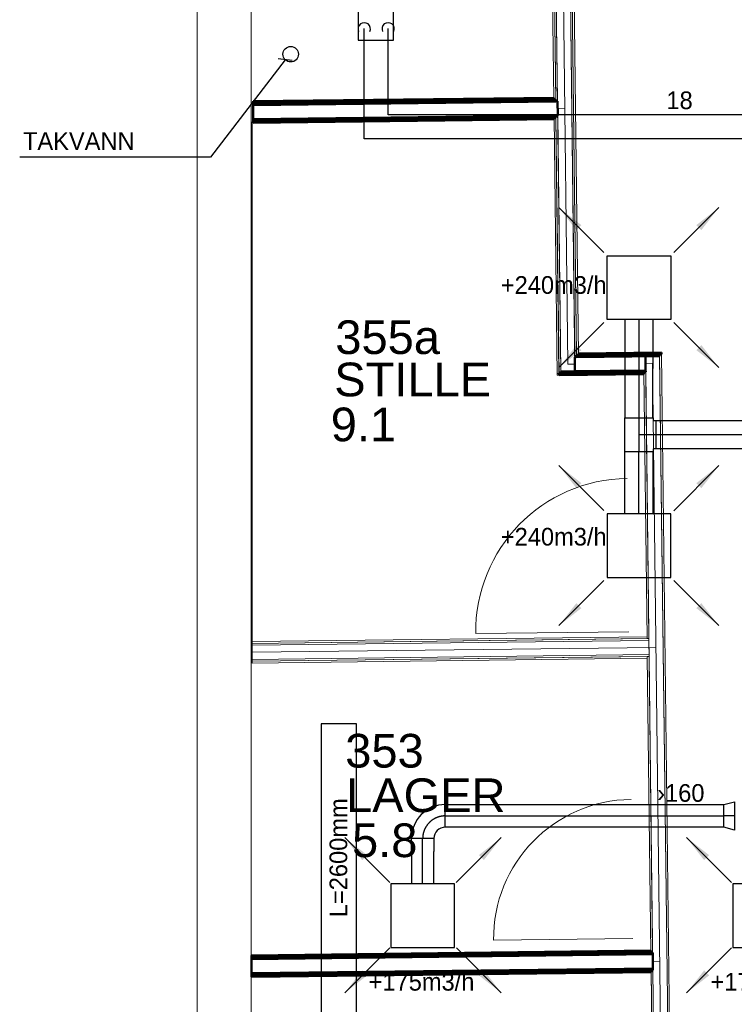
# Model space of a CAD drawing. Header units: millimetres. Extents: x 0 to 83130, y 0 to 57204.
# Tile 25 of 67: x 3458 to 8512, y 35342 to 42303. Entities that reach past the tile are written whole.
import ezdxf

# ---------------------------------------------------------------- set-up
doc = ezdxf.new("R2010")
doc.units = ezdxf.units.MM
doc.header["$LTSCALE"] = 100
doc.header["$MEASUREMENT"] = 0
doc.header["$PDMODE"] = 1
doc.linetypes.add('2V-CENT', pattern=[23, 20, -1.5, 0, -1.5])
doc.linetypes.add('V-KU', pattern=[2, 1, 1])
doc.layers.get('0').update_dxf_attribs({"linetype": 'CONTINUOUS'})
for name, color, linetype in [('20603A200D001$0$832 Rominfo', 7, 'CONTINUOUS'), ('V060-', 3, 'CONTINUOUS'), ('V061-', 1, 'CONTINUOUS'), ('V070-', 3, 'CONTINUOUS'), ('V071-', 1, 'CONTINUOUS'), ('V090-', 2, 'CONTINUOUS'), ('V091-', 1, 'CONTINUOUS'), ('V110', 1, 'CONTINUOUS'), ('V110-', 6, 'CONTINUOUS'), ('V111', 1, 'CONTINUOUS'), ('V111-', 1, 'CONTINUOUS'), ('xref', 7, 'CONTINUOUS')]:
    doc.layers.add(name, color=color, linetype=linetype)
for name, color, linetype, lineweight in [('20603A200D001$0$A-AREA', 32, 'CONTINUOUS', 9), ('20603A200D001$0$A-DOOR', 31, 'CONTINUOUS', 13), ('20603A200D001$0$A-WALL', 7, 'CONTINUOUS', 13)]:
    doc.layers.add(name, color=color, linetype=linetype, lineweight=lineweight)
doc.styles.add('20603A200D001$0$Arial', font='arial.ttf', dxfattribs={"height": 238.125})
doc.styles.add('FISO', font='fiso')
doc.styles.add('ISO', font='ISO')
doc.styles.add('SIMPLEX', font='SIMPLEX')

# ---------------------------------------------------------------- blocks, each defined once
blk = doc.blocks.new('TAK_P', base_point=(16247.5, 22586.5))
for p, q in [((16248, 22587), (16247, 22587)), ((16247, 22587), (16247, 22586)), ((16248, 22586), (16248, 22587)), ((16247, 22586), (16248, 22586))]:
    blk.add_line(p, q)
blk = doc.blocks.new('V420', base_point=(455, 404.5))
blk.add_line((455, 404.5), (464, 404.5))
blk.add_solid([(455, 404.5), (459, 405), (459, 404)])
blk = doc.blocks.new('V421', base_point=(455.5, 404.5))
at = {"rotation": 180}
blk.add_blockref('V420', (464.5, 404.5), dxfattribs=at)
blk = doc.blocks.new('CTK_P', base_point=(16236.144, 22620.378))
at = {"color": 0, "linetype": 'ByBlock'}
for p, q in [((16236.144, 22620.978), (16236.144, 22620.378)), ((16235.544, 22620.378), (16236.744, 22620.378))]:
    blk.add_line(p, q, dxfattribs=at)
blk = doc.blocks.new('KTK_P', base_point=(16236.144, 22620.378))
at = {"color": 0, "linetype": 'ByBlock'}
for p, q in [((16235.544, 22620.878), (16235.644, 22620.878)), ((16235.544, 22619.878), (16235.544, 22620.878)), ((16235.644, 22620.978), (16236.644, 22620.978)), ((16235.644, 22620.878), (16235.644, 22620.978)), ((16236.644, 22620.978), (16236.644, 22620.878)), ((16236.644, 22620.878), (16236.744, 22620.878)), ((16236.744, 22620.878), (16236.744, 22619.878)), ((16236.744, 22619.878), (16235.544, 22619.878))]:
    blk.add_line(p, q, dxfattribs=at)
blk = doc.blocks.new('3TK_P', base_point=(16236.144, 22620.378))
for p in [(16236.144, 22620.978), (16235.544, 22620.378), (16236.744, 22620.378)]:
    blk.add_point(p)
at = {"color": 1, "linetype": '2V-CENT'}
blk.add_blockref('CTK_P', (16236.144, 22620.378), dxfattribs=at)
at = {"color": 0, "linetype": 'ByBlock'}
blk.add_blockref('KTK_P', (16236.144, 22620.378), dxfattribs=at)
at = {"style": 'ISO', "flags": 3}
blk.add_attdef('0', (16236.144, 22620.378), '', height=1, dxfattribs=at)
blk = doc.blocks.new('VUN')
at = {"color": 0}
blk.add_circle((0, 0), 0.5, dxfattribs=at)
blk = doc.blocks.new('CCDIMF_200X160X75', base_point=(3095.5, 30301.1))
at = {"color": 0, "linetype": 'ByBlock'}
blk.add_line((3058, 30301.1), (3133, 30301.1), dxfattribs=at)
blk = doc.blocks.new('KCDIMF_200X160X75', base_point=(3095.5, 30301.1))
at = {"color": 0, "linetype": 'ByBlock'}
for p, q in [((3058, 30201.1), (3058, 30401.1)), ((3058, 30401.1), (3133, 30381.1)), ((3133, 30381.1), (3133, 30221.1)), ((3133, 30221.1), (3058, 30201.1))]:
    blk.add_line(p, q, dxfattribs=at)
blk = doc.blocks.new('3CDIMF_200X160X75', base_point=(3095.5, 30301.1))
for p in [(3058, 30301.1), (3133, 30301.1)]:
    blk.add_point(p)
at = {"color": 0, "linetype": 'ByBlock'}
blk.add_blockref('KCDIMF_200X160X75', (3095.5, 30301.1), dxfattribs=at)
at = {"color": 1, "linetype": '2V-CENT'}
blk.add_blockref('CCDIMF_200X160X75', (3095.5, 30301.1), dxfattribs=at)
at = {"style": 'SIMPLEX', "flags": 3}
blk.add_attdef('0', (3095.5, 30301.1), '', height=1, dxfattribs=at)
blk = doc.blocks.new('CBOJ90_PB', base_point=(86107, 31352))
at = {"color": 0, "linetype": 'ByBlock'}
blk.add_arc((86106, 31353), 1, 270, 360, dxfattribs=at)
blk = doc.blocks.new('KBOJ90_PB', base_point=(86107, 31352))
at = {"color": 0, "linetype": 'ByBlock'}
for p, q in [((86106.5, 31353), (86107.5, 31353)), ((86106, 31352.5), (86106, 31351.5))]:
    blk.add_line(p, q, dxfattribs=at)
for radius in [1.5, 0.5]:
    blk.add_arc((86106, 31353), radius, 270, 360, dxfattribs=at)
blk = doc.blocks.new('3BOJ90_PB', base_point=(86107, 31352))
for p in [(86107, 31353), (86106, 31352)]:
    blk.add_point(p)
at = {"color": 1, "linetype": '2V-CENT'}
blk.add_blockref('CBOJ90_PB', (86107, 31352), dxfattribs=at)
at = {"color": 0, "linetype": 'ByBlock'}
blk.add_blockref('KBOJ90_PB', (86107, 31352), dxfattribs=at)
at = {"style": 'ISO', "flags": 3}
blk.add_attdef('0', (86107, 31352), '', height=1, dxfattribs=at)
blk = doc.blocks.new('20603A200D001$0$VT- 522171 - VT- 2-320179-P03')
at = {"layer": '20603A200D001$0$A-WALL'}
blk.add_line((20563.3, 30709.3), (20563.3, 43570.1), dxfattribs=at)
blk = doc.blocks.new('20603A200D001$0$VT- 522171 - VT--320172-P03')
at = {"layer": '20603A200D001$0$A-WALL'}
for p, q in [((20183.3, 30699.9), (20183.3, 43570.1)), ((20183.3, 43570.1), (20183.3, 30699.9)), ((20183.3, 43570.1), (20183.3, 30699.9)), ((20563.3, 43570.1), (20563.3, 30709.3)), ((20563.3, 43570.1), (20563.3, 30709.3)), ((20563.3, 43570.1), (20563.3, 30709.3))]:
    blk.add_line(p, q, dxfattribs=at)
blk = doc.blocks.new('20603A200D001$0$VT- 522171 - VT- 522171-320176-P03')
for name in ['20603A200D001$0$VT- 522171 - VT--320172-P03', '20603A200D001$0$VT- 522171 - VT- 2-320179-P03']:
    blk.add_blockref(name, (0, 0))
blk = doc.blocks.new('20603A200D001$0$IV04_44dB - IV04_44dB 2-321518-P03')
at = {"layer": '20603A200D001$0$A-WALL'}
blk.add_line((22731.7, 39345.3), (22781.7, 39345.9), dxfattribs=at)
blk = doc.blocks.new('20603A200D001$0$IV04_44dB - IV04_44dB-321515-P03')
at = {"layer": '20603A200D001$0$A-WALL', "lineweight": 50}
for p, q in [((22704.8, 39420.9), (20577.5, 39395.3)), ((22718, 39408.1), (20577.5, 39382.3)), ((20577.5, 39382.3), (22705, 39407.9)), ((22705, 39407.9), (22704.8, 39420.9)), ((22718.1, 39395.1), (22718, 39408.1)), ((20577.5, 39369.3), (20577.3, 39269.3)), ((22731.1, 39395.3), (20577.5, 39369.3)), ((20577.5, 39395.3), (20577.5, 39382.3)), ((20577.5, 39369.3), (22718.1, 39395.1)), ((20577.5, 39382.3), (20577.5, 39369.3)), ((22732.3, 39295.3), (22731.1, 39395.3)), ((20577.3, 39269.3), (22732.3, 39295.3)), ((22719.3, 39295.1), (20577.3, 39269.3)), ((20577.3, 39256.3), (22719.5, 39282.1)), ((22706.5, 39281.9), (20577.3, 39256.3)), ((20577.3, 39269.3), (20577.3, 39256.3)), ((20577.3, 39243.3), (22706.7, 39268.9)), ((22706.7, 39268.9), (22706.5, 39281.9)), ((22719.5, 39282.1), (22719.3, 39295.1)), ((20577.3, 39256.3), (20577.3, 39243.3))]:
    blk.add_line(p, q, dxfattribs=at)
blk.add_blockref('20603A200D001$0$IV04_44dB - IV04_44dB 2-321518-P03', (0, 0))
blk = doc.blocks.new('20603A200D001$0$IV04_44dB 565106 - IV04_44dB 2-321562-P03')
at = {"layer": '20603A200D001$0$A-WALL'}
blk.add_line((22803.5, 37536.4), (22771.1, 40226.5), dxfattribs=at)
blk = doc.blocks.new('20603A200D001$0$IV04_44dB 565106 - IV04_44dB-321555-P03')
at = {"layer": '20603A200D001$0$A-WALL'}
for p, q in [((22707.2, 40301.8), (22694.2, 40301.6)), ((22694.2, 40301.6), (22705, 39407.9)), ((22707.2, 40301.8), (22718, 39408.1)), ((22707.2, 40301.8), (22718, 39408.1)), ((22707.2, 40301.8), (22718, 39408.1)), ((22707.4, 40288.8), (22720.4, 40288.9)), ((22720.4, 40288.9), (22707.4, 40288.8)), ((22720.4, 40288.9), (22707.4, 40288.8)), ((22718, 39408.1), (22707.4, 40288.8)), ((22707.4, 40288.8), (22718, 39408.1)), ((22707.4, 40288.8), (22718.1, 39395.1)), ((22720.4, 40288.9), (22731.1, 39395.3)), ((22720.4, 40288.9), (22731.1, 39395.3)), ((22720.4, 40288.9), (22731.1, 39395.3)), ((22720.5, 40275.9), (22820.5, 40277.1)), ((22820.5, 40277.1), (22720.5, 40275.9)), ((22820.5, 40277.1), (22720.5, 40275.9)), ((22731.1, 39395.3), (22720.5, 40275.9)), ((22720.5, 40275.9), (22731.1, 39395.3)), ((22720.5, 40275.9), (22754.1, 37485.8)), ((22820.5, 40277.1), (22852.9, 37587)), ((22820.5, 40277.1), (22854.1, 37487)), ((22820.5, 40277.1), (22852.9, 37587)), ((22821.7, 40177.1), (22834.7, 40177.3)), ((22834.7, 40177.3), (22821.7, 40177.1)), ((22834.7, 40177.3), (22821.7, 40177.1)), ((22852.9, 37587), (22821.7, 40177.1)), ((22821.7, 40177.1), (22852.9, 37587)), ((22821.7, 40177.1), (22852.9, 37587)), ((22834.7, 40177.3), (22865.8, 37600.2)), ((22834.7, 40177.3), (22865.9, 37587.2)), ((22834.7, 40177.3), (22865.8, 37600.2)), ((22834.9, 40164.3), (22847.9, 40164.5)), ((22847.9, 40164.5), (22834.9, 40164.3)), ((22847.9, 40164.5), (22834.9, 40164.3)), ((22865.8, 37600.2), (22834.9, 40164.3)), ((22834.9, 40164.3), (22865.8, 37600.2)), ((22834.9, 40164.3), (22865.8, 37600.2)), ((22847.9, 40164.5), (22848, 40151.5)), ((22847.9, 40164.5), (22878.8, 37600.3)), ((22847.9, 40164.5), (22848, 40151.5)), ((22705, 39407.9), (22718, 39408.1)), ((22718.1, 39395.1), (22731.1, 39395.3)), ((22719.5, 39282.1), (22706.5, 39281.9)), ((22706.5, 39281.9), (22728.5, 37459.5)), ((22732.3, 39295.3), (22719.3, 39295.1)), ((22719.3, 39295.1), (22741.3, 37472.7)), ((22741.3, 37472.7), (22719.5, 39282.1)), ((22741.5, 37459.7), (22719.5, 39282.1)), ((22719.5, 39282.1), (22741.3, 37472.7)), ((22741.3, 37472.7), (22719.5, 39282.1)), ((22719.5, 39282.1), (22741.3, 37472.7)), ((22754.1, 37485.8), (22732.3, 39295.3)), ((22754.3, 37472.8), (22732.3, 39295.3)), ((22732.3, 39295.3), (22754.1, 37485.8)), ((22754.1, 37485.8), (22732.3, 39295.3)), ((22732.3, 39295.3), (22754.1, 37485.8)), ((22865.8, 37600.2), (22878.8, 37600.3)), ((22852.9, 37587), (22865.9, 37587.2)), ((22728.5, 37459.5), (22741.5, 37459.7)), ((22741.3, 37472.7), (22754.3, 37472.8)), ((22754.1, 37485.8), (22854.1, 37487))]:
    blk.add_line(p, q, dxfattribs=at)
blk = doc.blocks.new('20603A200D001$0$IV04_44dB 565106 - IV04_44dB 565106-321559-P03')
for name in ['20603A200D001$0$IV04_44dB 565106 - IV04_44dB-321555-P03', '20603A200D001$0$IV04_44dB 565106 - IV04_44dB 2-321562-P03']:
    blk.add_blockref(name, (0, 0))
blk = doc.blocks.new('20603A200D001$0$IV04_44dB 566015 - IV04_44dB 2-321580-P03')
at = {"layer": '20603A200D001$0$A-WALL'}
for p, q in [((22803.5, 37536.4), (22853.5, 37537)), ((23353.5, 37543), (23403.5, 37543.6))]:
    blk.add_line(p, q, dxfattribs=at)
blk = doc.blocks.new('20603A200D001$0$IV04_44dB 566015 - IV04_44dB 566015-321577-P03')
at = {"layer": '20603A200D001$0$A-WALL', "lineweight": 50}
for p, q in [((23352.9, 37593), (22852.9, 37587)), ((23452.7, 37607.2), (22865.8, 37600.2)), ((22865.8, 37600.2), (22865.9, 37587.2)), ((22865.9, 37587.2), (23452.9, 37594.2)), ((23465.6, 37620.4), (22878.6, 37613.3)), ((22878.6, 37613.3), (22878.8, 37600.3)), ((22878.8, 37600.3), (23465.7, 37607.4)), ((23354.1, 37493), (23352.9, 37593)), ((23452.9, 37594.2), (23452.7, 37607.2)), ((23465.7, 37607.4), (23465.6, 37620.4)), ((22852.9, 37587), (22854.1, 37487)), ((23341.3, 37479.9), (22741.3, 37472.7)), ((22741.3, 37472.7), (22741.5, 37459.7)), ((22741.5, 37459.7), (23341.4, 37466.9)), ((23354.1, 37493), (22754.1, 37485.8)), ((22754.1, 37485.8), (22754.3, 37472.8)), ((22754.3, 37472.8), (23354.3, 37480.1)), ((22854.1, 37487), (23354.1, 37493)), ((23341.4, 37466.9), (23341.3, 37479.9)), ((23354.3, 37480.1), (23354.1, 37493))]:
    blk.add_line(p, q, dxfattribs=at)
blk.add_blockref('20603A200D001$0$IV04_44dB 566015 - IV04_44dB 2-321580-P03', (0, 0))
blk = doc.blocks.new('20603A200D001$0$IV04_44dB 566485 - IV04_44dB 2-321624-P03')
at = {"layer": '20603A200D001$0$A-WALL'}
blk.add_line((20570.8, 35500.4), (23427.7, 35534.8), dxfattribs=at)
blk = doc.blocks.new('20603A200D001$0$IV04_44dB 566485 - IV04_44dB-321617-P03')
at = {"layer": '20603A200D001$0$A-WALL'}
for p, q in [((20571.2, 35563.4), (23376.9, 35597.2)), ((23376.9, 35597.2), (20571.2, 35563.4)), ((23376.9, 35597.2), (20571.2, 35563.4)), ((20571.2, 35563.4), (23363.9, 35597)), ((20571.2, 35563.4), (23363.9, 35597)), ((23363.9, 35597), (20571.2, 35563.4)), ((20571.2, 35550.4), (23377.1, 35584.2)), ((20571.2, 35550.4), (23377.1, 35584.2)), ((23377.1, 35584.2), (20571.2, 35550.4)), ((20571.2, 35550.4), (23377.1, 35584.2)), ((23377.1, 35584.2), (20571.2, 35550.4)), ((23377.1, 35584.2), (20571.2, 35550.4)), ((20571.2, 35563.4), (20571.3, 35576.4)), ((20571.3, 35576.4), (20571.2, 35563.4)), ((20571.3, 35576.4), (20571.2, 35563.4)), ((23363.8, 35610), (20571.3, 35576.4)), ((23363.9, 35597), (23363.8, 35610)), ((23363.9, 35597), (23363.8, 35610)), ((23363.8, 35610), (23363.9, 35597)), ((23377.1, 35584.2), (23376.9, 35597.2)), ((23377.1, 35584.2), (23376.9, 35597.2)), ((23376.9, 35597.2), (23377.1, 35584.2)), ((23378.3, 35484.2), (23377.1, 35584.2)), ((23378.3, 35484.2), (23377.1, 35584.2)), ((23377.1, 35584.2), (23378.3, 35484.2)), ((20571.1, 35475.4), (20571.2, 35550.4)), ((20571.2, 35550.4), (20571.1, 35475.4)), ((20571.2, 35550.4), (20571.1, 35475.4)), ((20571.2, 35550.4), (20571.2, 35563.4)), ((20571.2, 35563.4), (20571.2, 35550.4)), ((20571.2, 35563.4), (20571.2, 35550.4)), ((20571.4, 35450.4), (20571.1, 35475.4)), ((20571.1, 35475.4), (20571.4, 35450.4)), ((20571.1, 35475.4), (20571.4, 35450.4)), ((20571.4, 35450.4), (23378.3, 35484.2)), ((20571.4, 35450.4), (23378.3, 35484.2)), ((23378.3, 35484.2), (20571.4, 35450.4)), ((20571.4, 35450.4), (23378.3, 35484.2)), ((23378.3, 35484.2), (20571.4, 35450.4)), ((23378.3, 35484.2), (20571.4, 35450.4)), ((20571.6, 35437.4), (20571.4, 35450.4)), ((20571.4, 35450.4), (20571.6, 35437.4)), ((20571.4, 35450.4), (20571.6, 35437.4)), ((20571.6, 35437.4), (23378.5, 35471.2)), ((20571.6, 35437.4), (23378.5, 35471.2)), ((23378.5, 35471.2), (20571.6, 35437.4)), ((20571.6, 35437.4), (23365.5, 35471)), ((23365.5, 35471), (20571.6, 35437.4)), ((23365.5, 35471), (20571.6, 35437.4)), ((20571.7, 35424.4), (20571.6, 35437.4)), ((20571.6, 35437.4), (20571.7, 35424.4)), ((20571.6, 35437.4), (20571.7, 35424.4)), ((20571.7, 35424.4), (23365.6, 35458)), ((23365.6, 35458), (23365.5, 35471)), ((23365.6, 35458), (23365.5, 35471)), ((23365.5, 35471), (23365.6, 35458)), ((23378.5, 35471.2), (23378.3, 35484.2)), ((23378.5, 35471.2), (23378.3, 35484.2)), ((23378.3, 35484.2), (23378.5, 35471.2))]:
    blk.add_line(p, q, dxfattribs=at)
blk = doc.blocks.new('20603A200D001$0$IV04_44dB 566485 - IV04_44dB 566485-321621-P03')
for name in ['20603A200D001$0$IV04_44dB 566485 - IV04_44dB-321617-P03', '20603A200D001$0$IV04_44dB 566485 - IV04_44dB 2-321624-P03']:
    blk.add_blockref(name, (0, 0))
blk = doc.blocks.new('20603A200D001$0$IV04_48dB 569336 - IV04_48dB 2-321658-P03')
at = {"layer": '20603A200D001$0$A-WALL'}
blk.add_line((23404.4, 33315.1), (23454.4, 33315.7), dxfattribs=at)
blk = doc.blocks.new('20603A200D001$0$IV04_48dB 569336 - IV04_48dB 569336-321655-P03')
at = {"layer": '20603A200D001$0$A-WALL', "lineweight": 50}
for p, q in [((23390.5, 33391), (20567.6, 33356.9)), ((23403.7, 33378.1), (20567.6, 33343.9)), ((20567.6, 33343.9), (23390.7, 33378)), ((23403.8, 33365.1), (20567.6, 33330.9)), ((20567.6, 33330.9), (23403.8, 33365.1)), ((20567.6, 33356.9), (20567.6, 33343.9)), ((20567.6, 33343.9), (20567.6, 33330.9)), ((23390.7, 33378), (23390.5, 33391)), ((23403.8, 33365.1), (23403.7, 33378.1)), ((23405, 33265.1), (23403.8, 33365.1)), ((20567.6, 33330.9), (20567.4, 33230.9)), ((23405, 33265.1), (20567.4, 33230.9)), ((20567.4, 33230.9), (23405, 33265.1)), ((20567.4, 33217.9), (23405.2, 33252.1)), ((23392.2, 33252), (20567.4, 33217.9)), ((20567.4, 33204.9), (23392.3, 33239)), ((20567.4, 33230.9), (20567.4, 33217.9)), ((20567.4, 33217.9), (20567.4, 33204.9)), ((23392.3, 33239), (23392.2, 33252)), ((23405.2, 33252.1), (23405, 33265.1))]:
    blk.add_line(p, q, dxfattribs=at)
blk.add_blockref('20603A200D001$0$IV04_48dB 569336 - IV04_48dB 2-321658-P03', (0, 0))
blk = doc.blocks.new('20603A200D001$0$DOOR 93 - DOOR 93-404278-P03')
at = {"layer": '20603A200D001$0$A-DOOR'}
blk.add_line((23262.5, 33476), (22278.6, 33464.2), dxfattribs=at)
blk.add_arc((23262.5, 33476), 984, 90.69021, 180.69021, dxfattribs=at)
blk = doc.blocks.new('20603A200D001$0$DOOR 94 - DOOR 94-404315-P03')
at = {"layer": '20603A200D001$0$A-DOOR'}
blk.add_line((23236.3, 35645.5), (22152.4, 35632.4), dxfattribs=at)
blk.add_arc((23236.3, 35645.5), 1084, 90.69021, 180.69021, dxfattribs=at)
blk = doc.blocks.new('20603A200D001')
at = {"layer": '20603A200D001$0$A-AREA'}
for p, q in [((20571.3, 35576.4), (20571.3, 39249.8)), ((23392.4, 33239), (23462.9, 28081.3))]:
    blk.add_line(p, q, dxfattribs=at)
at = {"layer": '20603A200D001$0$A-WALL'}
for p, q in [((23452.9, 37594.2), (23352.9, 37593)), ((23352.9, 37593), (23469.3, 27927.7)), ((23465.7, 37607.4), (23452.7, 37607.2)), ((23452.7, 37607.2), (23599.8, 25400.1)), ((23452.9, 37594.2), (23569.3, 27928.3)), ((23452.9, 37594.2), (23569.3, 27928.3)), ((23452.9, 37594.2), (23569.3, 27928.3)), ((23569.3, 27928.3), (23452.9, 37594.2)), ((23452.9, 37594.2), (23569.3, 27928.3)), ((23465.7, 37607.4), (23612.8, 25400.1)), ((23549.8, 25400.1), (23403.5, 37543.6)), ((23354.3, 37480.1), (23341.3, 37479.9)), ((23341.3, 37479.9), (23363.9, 35597)), ((23376.9, 35597.2), (23354.3, 37480.1)), ((23376.9, 35597.2), (23354.3, 37480.1)), ((23354.3, 37480.1), (23376.9, 35597.2)), ((23403.7, 33378.1), (23354.3, 37480.1)), ((23354.3, 37480.1), (23403.7, 33378.1)), ((23363.9, 35597), (23363.8, 35610)), ((23363.8, 35610), (23363.9, 35597)), ((23363.9, 35597), (23376.9, 35597.2)), ((23363.9, 35597), (23376.9, 35597.2)), ((23376.9, 35597.2), (23363.9, 35597)), ((23365.5, 35471), (23378.5, 35471.2)), ((23378.5, 35471.2), (23365.5, 35471)), ((23378.5, 35471.2), (23365.5, 35471)), ((23365.6, 35458), (23365.5, 35471)), ((23365.5, 35471), (23365.6, 35458)), ((23365.5, 35471), (23390.7, 33378)), ((23378.5, 35471.2), (23403.7, 33378.1)), ((23378.5, 35471.2), (23403.7, 33378.1)), ((23378.5, 35471.2), (23403.7, 33378.1)), ((23390.7, 33378), (23403.7, 33378.1)), ((23405.2, 33252.1), (23392.2, 33252)), ((23392.2, 33252), (23454.7, 28063.6)), ((23405.2, 33252.1), (23467.7, 28063.7)), ((23405.2, 33252.1), (23467.7, 28063.7)), ((23405.2, 33252.1), (23467.7, 28063.7)), ((23469.3, 27927.7), (23405.2, 33252.1)), ((23405.2, 33252.1), (23469.3, 27927.7))]:
    blk.add_line(p, q, dxfattribs=at)
at = {"layer": '20603A200D001$0$A-DOOR'}
for name in ['20603A200D001$0$DOOR 94 - DOOR 94-404315-P03', '20603A200D001$0$DOOR 93 - DOOR 93-404278-P03']:
    blk.add_blockref(name, (0, 0), dxfattribs=at)
at = {"layer": '20603A200D001$0$A-WALL'}
for name in ['20603A200D001$0$VT- 522171 - VT- 522171-320176-P03', '20603A200D001$0$IV04_44dB 565106 - IV04_44dB 565106-321559-P03', '20603A200D001$0$IV04_44dB - IV04_44dB-321515-P03', '20603A200D001$0$IV04_44dB 566015 - IV04_44dB 566015-321577-P03', '20603A200D001$0$IV04_44dB 566485 - IV04_44dB 566485-321621-P03', '20603A200D001$0$IV04_48dB 569336 - IV04_48dB 569336-321655-P03']:
    blk.add_blockref(name, (0, 0), dxfattribs=at)
at = {"layer": '20603A200D001$0$832 Rominfo', "style": '20603A200D001$0$Arial'}
for s, p in [('355a', (21159.5, 37608.9)), ('STILLE', (21151.9, 37310)), ('9.1', (21126.9, 36992.1)), ('353', (21229.4, 34685.2)), ('LAGER', (21235.3, 34370.4)), ('5.8', (21277.6, 34052.2))]:
    blk.add_text(s, height=238.12, dxfattribs=at).set_placement(p)

msp = doc.modelspace()

# ---------------------------------------------------------------- linework, layer by layer
at = {"layer": 'V060-', "linetype": 'Continuous'}
for p, q in [((7736.74, 40183.82, -171), (7736.56, 39488.54, -11)), ((7936.56, 39488.54, -11), (7936.74, 40183.82, -171)), ((7956.84, 39468.68, -171), (8886.56, 39468.66, -331)), ((8886.56, 39268.66, -331), (7956.84, 39268.68, -171)), ((7736.56, 38810.81, -11), (7736.56, 39248.54, -11)), ((7936.56, 39248.54, -11), (7936.56, 38810.81, -11)), ((6467.55, 36754), (8438, 36754)), ((8438, 36594), (6467.55, 36594)), ((6227.55, 36422.31), (6227.55, 36514)), ((6387.55, 36514), (6387.55, 36422.31)), ((6227.55, 36422.31), (6227.55, 36193.17)), ((6387.55, 36193.17), (6387.55, 36422.31))]:
    msp.add_line(p, q, dxfattribs=at)
at = {"layer": 'V060-', "color": 1, "linetype": '2V-CENT'}
for p, q in [((7836.74, 40183.82, -171), (7836.56, 39488.54, -11)), ((8886.72, 39368.68, -171), (7956.84, 39368.68, -171)), ((7836.56, 38810.81, -11), (7836.56, 39248.54, -11)), ((6467.55, 36674), (8438, 36674)), ((6307.55, 36422.31), (6307.55, 36514)), ((6307.55, 36193.17), (6307.55, 36422.31))]:
    msp.add_line(p, q, dxfattribs=at)
at = {"layer": 'V091-'}
for p, q in [((5336.02, 42020.21), (4806.98, 41332.08)), ((5385.59, 42013.64), (5286.46, 42026.78)), ((4806.98, 41332.08), (3457.52, 41332.08))]:
    msp.add_line(p, q, dxfattribs=at)
at = {"layer": 'V110'}
for points in [[(6100.38, 42157.14), (6100.38, 44757.14), (5850.38, 44757.14), (5850.38, 42157.14)], [(5840.66, 34725.07), (5840.66, 37325.07), (5590.66, 37325.07), (5590.66, 34725.07)]]:
    msp.add_lwpolyline(points, close=True, dxfattribs=at)
at = {"layer": 'V110-', "linetype": 'V-KU'}
for p, q in [((5894.12, 41460.09), (5894.12, 42241.84)), ((6063.42, 41629.39), (6063.42, 42241.84)), ((9523.25, 41629.39), (6063.42, 41629.39)), ((9250.37, 41460.09), (5894.12, 41460.09))]:
    msp.add_line(p, q, dxfattribs=at)
at = {"layer": 'V110-', "color": 1}
for centre in [(5894.12, 42238.34), (6063.42, 42238.34)]:
    msp.add_arc(centre, 43.61, 335.410729, 564.589271, dxfattribs=at)

# ---------------------------------------------------------------- block references
at = {"layer": 'V060-', "linetype": 'Continuous'}
for name, p, xscale, yscale, zscale, rotation in [('3TK_P', (7836.74, 39368.54, -11), 200, 200, 200, 270), ('3BOJ90_PB', (6307.55, 36674), 160, 160, 160, 180)]:
    msp.add_blockref(name, p, dxfattribs=dict(at, xscale=xscale, yscale=yscale, zscale=zscale, rotation=rotation))
at = {"layer": 'V060-', "linetype": 'Continuous', "rotation": 180}
msp.add_blockref('3CDIMF_200X160X75', (8476, 36674), dxfattribs=at)
at = {"layer": 'V070-'}
for name, p, xscale, yscale, zscale, rotation in [('V421', (7589.37, 40656.07, -171), -50, 50, 50, 315), ('V421', (8083.99, 40656.2, -171), -50, 50, 50, 225), ('TAK_P', (7836.74, 40408.82, -171), -450, 450, 450, 90), ('V421', (7589.5, 40161.45, -171), -50, 50, 50, 45), ('V421', (8084.11, 40161.58, -171), -50, 50, 50, 134.9999999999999), ('V421', (7589.5, 38832.11, -171), 50, 50, 50, 135), ('V421', (8084.11, 38831.98, -171), 50, 50, 50, 45), ('TAK_P', (7836.74, 38584.73, -171), 450, 450, 450, 90), ('V421', (7589.37, 38337.49, -171), 50, 50, 50, 225), ('V421', (8083.99, 38337.36, -171), 50, 50, 50, 315), ('V421', (6074.45, 36202.25), -50, 50, 50, 315), ('V421', (6545.59, 36202.42), -50, 50, 50, 225), ('V421', (8492.44, 36202.25), -50, 50, 50, 315), ('TAK_P', (6307.55, 35968.17), 450, 450, 450, 90), ('TAK_P', (8725.54, 35968.17), 450, 450, 450, 90), ('V421', (6074.62, 35741.2), -50, 50, 50, 44.99999999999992), ('V421', (6545.76, 35741.37), -50, 50, 50, 135), ('V421', (8492.61, 35741.2), -50, 50, 50, 44.99999999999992)]:
    msp.add_blockref(name, p, dxfattribs=dict(at, xscale=xscale, yscale=yscale, zscale=zscale, rotation=rotation))
at = {"layer": 'V090-', "color": 1, "xscale": 110, "yscale": 110, "zscale": 110, "rotation": 270}
msp.add_blockref('VUN', (5374.35, 42058.98), dxfattribs=at)
at = {"layer": 'xref'}
msp.add_blockref('20603A200D001', (-15469.5, 2330.58), dxfattribs=at)

# ---------------------------------------------------------------- texts
at = {"layer": 'V061-', "color": 1, "style": 'FISO'}
msp.add_text('›160', height=125, dxfattribs=at).set_placement((7966.18, 36773.75))
at = {"layer": 'V071-', "color": 1, "style": 'FISO'}
for s, p in [('+240m3/h', (6860.48, 40364.87, -171)), ('+240m3/h', (6860.48, 38585.52, -171)), ('+175m3/h', (5925.47, 35438.93)), ('+175m3/h', (8343.46, 35438.93))]:
    msp.add_text(s, height=125, dxfattribs=at).set_placement(p)
at = {"layer": 'V091-', "color": 1, "style": 'FISO'}
msp.add_text('TAKVANN', height=125, dxfattribs=at).set_placement((3480.76, 41382.79))
at = {"layer": 'V111', "color": 1, "style": 'FISO'}
msp.add_text('L=2600mm', height=125, rotation=90, dxfattribs=at).set_placement((5773.99, 35957.85))
at = {"layer": 'V111-', "color": 1, "style": 'FISO'}
msp.add_text('18', height=125, dxfattribs=at).set_placement((8031.67, 41670.73))

doc.saveas('drawing.dxf')
